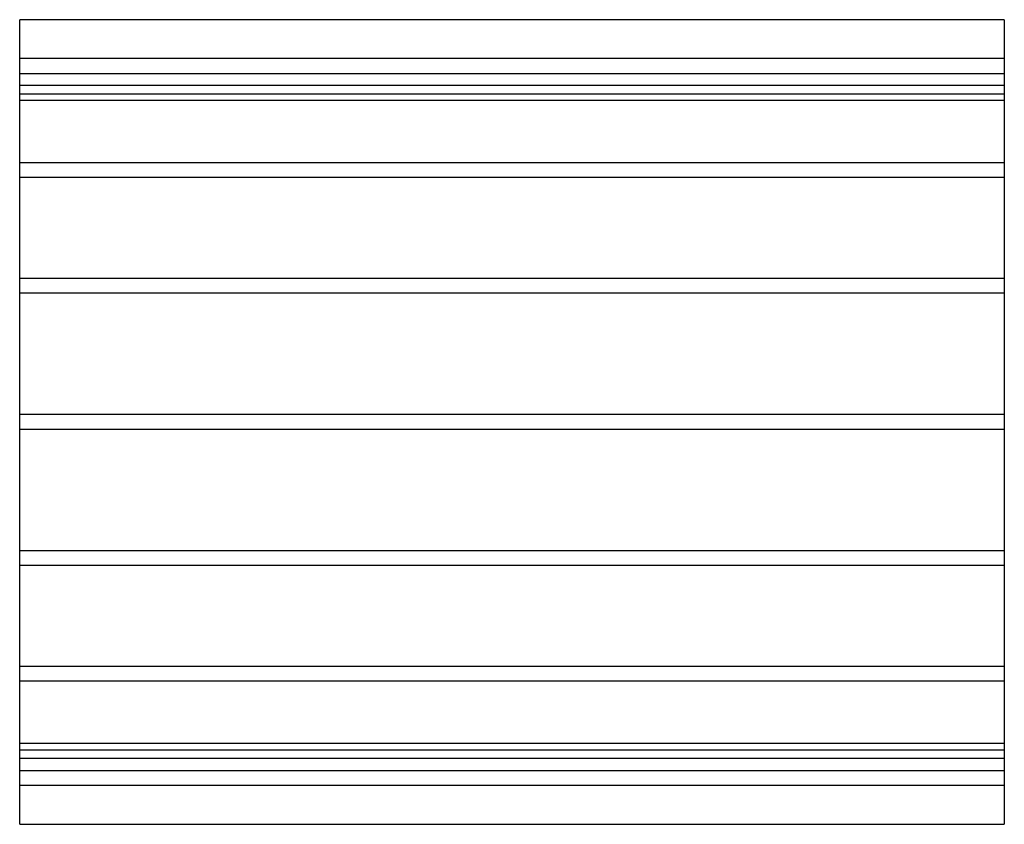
# Model space of a CAD drawing. Header units: millimetres. Extents: x -532 to 532, y -435 to 435.
import ezdxf

# ---------------------------------------------------------------- set-up
doc = ezdxf.new("R2010")
doc.units = ezdxf.units.MM
doc.layers.add('HIDDEN', color=7, linetype='Continuous')
doc.layers.add('THICK', color=7, linetype='Continuous')

msp = doc.modelspace()

# ---------------------------------------------------------------- linework, layer by layer
at = {"layer": 'HIDDEN'}
for p, q in [((532.5, 393), (-532.5, 393)), ((-532.5, 377), (532.5, 377)), ((532.5, 363.7), (-532.5, 363.7)), ((532.5, 363.7), (-532.5, 363.7)), ((-532.5, 355), (532.5, 355)), ((532.5, 347.7), (-532.5, 347.7)), ((532.5, 347.7), (-532.5, 347.7)), ((532.5, 280.2), (-532.5, 280.2)), ((532.5, 280.2), (-532.5, 280.2)), ((532.5, 264.2), (-532.5, 264.2)), ((532.5, 264.2), (-532.5, 264.2)), ((532.5, 155.3), (-532.5, 155.3)), ((532.5, 155.3), (-532.5, 155.3)), ((532.5, 139.3), (-532.5, 139.3)), ((532.5, 139.3), (-532.5, 139.3)), ((532.5, 8), (-532.5, 8)), ((532.5, 8), (-532.5, 8)), ((532.5, -8), (-532.5, -8)), ((532.5, -8), (-532.5, -8)), ((532.5, -139.3), (-532.5, -139.3)), ((532.5, -139.3), (-532.5, -139.3)), ((532.5, -155.3), (-532.5, -155.3)), ((532.5, -155.3), (-532.5, -155.3)), ((532.5, -264.2), (-532.5, -264.2)), ((532.5, -264.2), (-532.5, -264.2)), ((532.5, -280.2), (-532.5, -280.2)), ((532.5, -280.2), (-532.5, -280.2)), ((532.5, -347.7), (-532.5, -347.7)), ((532.5, -347.7), (-532.5, -347.7)), ((532.5, -355), (-532.5, -355)), ((532.5, -363.7), (-532.5, -363.7)), ((532.5, -363.7), (-532.5, -363.7)), ((-532.5, -377), (532.5, -377)), ((532.5, -393), (-532.5, -393))]:
    msp.add_line(p, q, dxfattribs=at)
at = {"layer": 'THICK'}
for p, q in [((532.5, 435), (-532.5, 435)), ((-532.5, -435), (-532.5, 435)), ((532.5, 435), (532.5, -435)), ((-532.5, -435), (532.5, -435))]:
    msp.add_line(p, q, dxfattribs=at)

doc.saveas('drawing.dxf')
